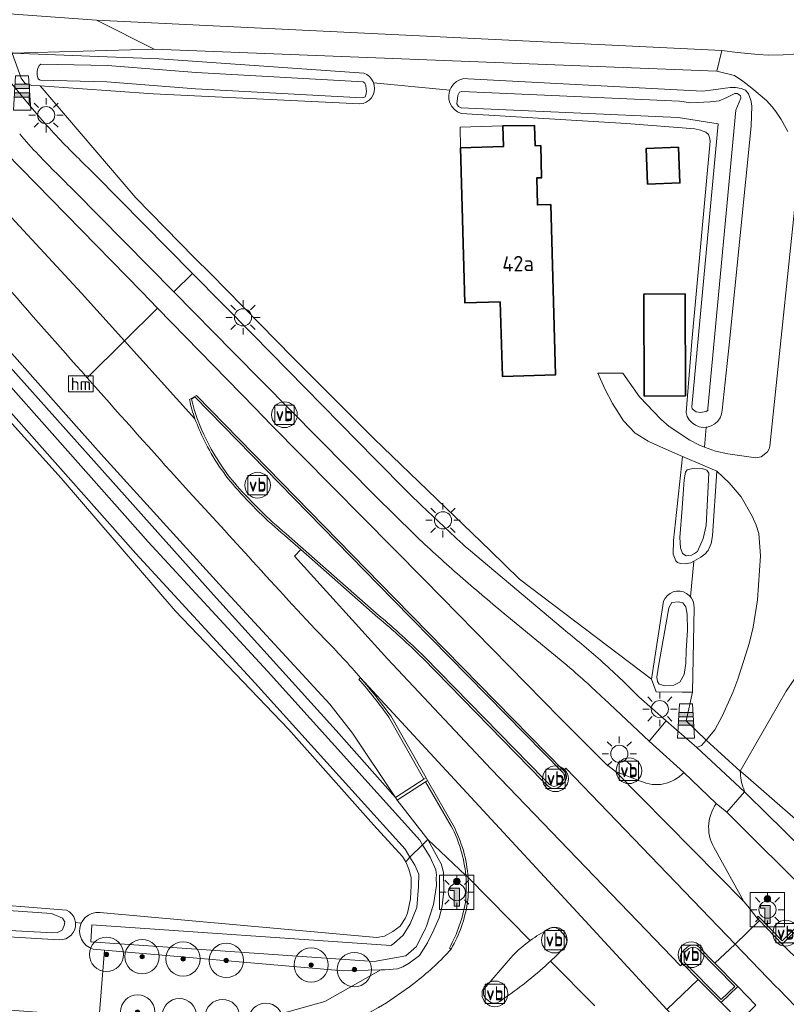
# Model space of a CAD drawing. Header units: metres. Extents: x 153919 to 160124, y 449312 to 452850.
# Tile 19 of 81: x 156121 to 156211, y 451020 to 451135. Entities that reach past the tile are written whole.
import ezdxf
from ezdxf.enums import TextEntityAlignment as Align

# ---------------------------------------------------------------- set-up
doc = ezdxf.new("R2010")
doc.units = ezdxf.units.M
for name, color, linetype, lineweight in [('B-WE-GR-BEPLANTING_CULTUUR_BOSPLANTSOEN-GV', 90, 'Continuous', 18), ('B-WE-GR-BOOM-S', 90, 'Continuous', 25), ('B-WE-GR-BOS_GEMENGD-GV', 40, 'Continuous', 13), ('B-WE-GR-BOS_LOOF-GV', 40, 'Continuous', 13), ('B-WE-GR-GROENVOORZIENING-GV', 80, 'Continuous', 18), ('B-WE-IE-MEUBILAIR_WEGMEUBILAIR-GV', 7, 'Continuous', 18), ('B-WE-IE-MEUBILAIR_WEGMEUBILAIR-S', 7, 'Continuous', 25), ('B-WE-IE-MEUBILAIR_WEGMEUBILAIR_PAAL-S', 7, 'Continuous', 25), ('B-WE-IE-MEUBILAIR_WEGMEUBILAIR_VERKEERSBORD-S', 7, 'Continuous', 25), ('B-WE-KL-ET_LS_OV_LICHTMAST-S', 190, 'Continuous', 25), ('B-WE-OG-BEBOUWING-GV', 7, 'Continuous', 35), ('B-WE-OG-BEBOUWING-T18', 7, 'Continuous', 18), ('B-WE-OG-BEBOUWING_LUIFEL-GV', 7, 'Continuous', 18), ('B-WE-OG-TERREIN_CULTUURSCHEIDING-GV', 7, 'Continuous', 18), ('B-WE-OG-TERREIN_ERF-GV', 7, 'Continuous', 18), ('B-WE-OG-TOPOGRAFIE_WATER-GV', 130, 'Continuous', 18), ('B-WE-OG-TOPOGRAFIE_WATER_SLOOT-GV', 120, 'Continuous', 18), ('B-WE-OG-WEG-GV', 7, 'Continuous', 18), ('B-WE-VH-VERHARDING_ASFALT-GV', 252, 'Continuous', 18), ('B-WE-VH-VERHARDING_FUNDERING_ZAND-GV', 7, 'Continuous', 18), ('B-WE-VH-VERHARDING_GESLOTEN-GV', 252, 'Continuous', 18), ('B-WE-VH-VERHARDING_OPEN-GV', 252, 'Continuous', 18)]:
    doc.layers.add(name, color=color, linetype=linetype, lineweight=lineweight)
doc.styles.add('NLCS-ISO', font='NLCS-ISO.ttf')
doc.styles.add('NLCS-ISO-M1000-T18', font='NLCS-ISO.ttf', dxfattribs={"height": 1.8})

# ---------------------------------------------------------------- blocks, each defined once
blk = doc.blocks.new('SIE-WEG_VERKEERSBORD_INFORMATIE-SO')
at = {"linetype": 'ByBlock', "lineweight": 18}
h = blk.add_hatch(color=0, dxfattribs=at)
h.dxf.hatch_style = 1
edge = h.paths.add_edge_path()
edge.add_arc((0, 1.25), 0.373, 0, 360)
h = blk.add_hatch(color=0, dxfattribs=at)
h.dxf.hatch_style = 1
h.paths.add_polyline_path([(0.32, 0.49), (-0.82, 0.49), (-0.82, 0.19), (-0.32, 0.19), (-0.32, -1.62), (0.32, -1.62)])
at = {"color": 0, "linetype": 'ByBlock', "lineweight": 18}
for points in [[(-2, -2), (2, -2), (2, 2), (-2, 2)], [(0.32, 0.49), (-0.82, 0.49), (-0.82, 0.19), (-0.32, 0.19), (-0.32, -1.62), (0.32, -1.62)]]:
    blk.add_lwpolyline(points, close=True, dxfattribs=at)
blk.add_circle((0, 1.25), 0.373, dxfattribs=at)
blk = doc.blocks.new('SIE-WEG_VERKEERSBORD-SO')
at = {"color": 0, "linetype": 'ByBlock', "lineweight": 18}
blk.add_lwpolyline([(-1.125, -1.125), (1.125, -1.125), (1.125, 1.125), (-1.125, 1.125)], close=True, dxfattribs=at)
at = {"color": 0, "linetype": 'ByBlock', "lineweight": 18, "style": 'NLCS-ISO'}
blk.add_text('vb', height=1.5, dxfattribs=at).set_placement((0, 0), align=Align.MIDDLE_CENTER)
blk = doc.blocks.new('SKL-ET_OV_LICHTMAST-SO')
at = {"color": 0, "linetype": 'ByBlock', "lineweight": 18}
for points in [[(-1.41, 1.41), (-0.88, 0.88)], [(0, 2), (0, 1.25)], [(0.88, 0.88), (1.41, 1.41)], [(-1.25, 0), (-2, 0)], [(2, 0), (1.25, 0)], [(-1.41, -1.41), (-0.88, -0.88)], [(0.88, -0.88), (1.41, -1.41)], [(0, -1.25), (0, -2)]]:
    blk.add_lwpolyline(points, dxfattribs=at)
blk.add_circle((0, 0), 1, dxfattribs=at)
blk = doc.blocks.new('SIE-WEG_PAAL_VERKEERSBORD-SO')
at = {"color": 0, "linetype": 'ByBlock', "lineweight": 18}
blk.add_circle((0, 0), 1.5, dxfattribs=at)
at = {"color": 0, "linetype": 'ByBlock', "lineweight": 18, "style": 'NLCS-ISO'}
blk.add_text('vb', height=1.5, dxfattribs=at).set_placement((0, 0.13), align=Align.MIDDLE_CENTER)
blk = doc.blocks.new('SIE-WEG_PAAL_GRENSPAAL-SO')
at = {"linetype": 'ByBlock', "lineweight": 18}
h = blk.add_hatch(color=0, dxfattribs=at)
h.dxf.hatch_style = 1
h.paths.add_polyline_path([(0.90625, -0.5), (0.875, 0), (-0.875, 0), (-0.90625, -0.5)])
h.paths.add_polyline_path([(-0.8125, 1), (-0.84375, 0.5), (0.84375, 0.5), (0.8125, 1)])
at = {"color": 0, "linetype": 'ByBlock', "lineweight": 18}
blk.add_lwpolyline([(-1, -2), (1, -2), (0.75, 2), (-0.75, 2)], close=True, dxfattribs=at)
for points in [[(0.875, 0), (-0.875, 0)], [(0.84375, 0.5), (-0.84375, 0.5)], [(0.8125, 1), (-0.8125, 1)], [(0.90625, -0.5), (-0.90625, -0.5)]]:
    blk.add_lwpolyline(points, dxfattribs=at)
blk = doc.blocks.new('SIE-WEG_PAAL_HECTOMETERPAAL-SO')
at = {"color": 0, "linetype": 'ByBlock', "lineweight": 18}
blk.add_lwpolyline([(-1.44375, -0.94375), (1.44375, -0.94375), (1.44375, 0.94375), (-1.44375, 0.94375)], close=True, dxfattribs=at)
at = {"color": 0, "linetype": 'ByBlock', "lineweight": 18, "style": 'NLCS-ISO'}
blk.add_text('hm', height=1.5, dxfattribs=at).set_placement((0, 0), align=Align.MIDDLE_CENTER)
at = {"style": 'NLCS-ISO'}
blk.add_attdef('WAARDE', (2.13125, -1.69375), '', height=1.5, dxfattribs=at)
blk = doc.blocks.new('SGR-BOOM_01-SO')
at = {"linetype": 'ByBlock', "lineweight": 18}
h = blk.add_hatch(color=0, dxfattribs=at)
h.dxf.hatch_style = 1
edge = h.paths.add_edge_path()
edge.add_arc((0, 0), 0.25, 0, 360)
at = {"color": 0, "linetype": 'ByBlock', "lineweight": 18}
for radius in [2, 0.25]:
    blk.add_circle((0, 0), radius, dxfattribs=at)

msp = doc.modelspace()

# ---------------------------------------------------------------- linework, layer by layer
at = {"layer": 'B-WE-GR-BEPLANTING_CULTUUR_BOSPLANTSOEN-GV', "flags": 128}
msp.add_lwpolyline([(156131.143, 451026.303), (156130.507, 451018.538), (156143.565, 451018.239), (156150.803, 451018.684), (156156.816, 451020.354), (156163.342, 451024.02), (156158.935, 451023.925)], close=True, dxfattribs=at)
at = {"layer": 'B-WE-GR-BOS_GEMENGD-GV', "flags": 128}
msp.add_lwpolyline([(156112.652, 451146.283), (156113.471, 451141.811), (156118.706, 451136.238), (156118.941, 451135.478), (156130.193, 451134.674), (156203.087, 451131.147), (156204.899, 451130.889), (156207.301, 451130.686), (156208.5, 451130.611), (156210.208, 451130.644), (156211.41, 451130.696), (156212.284, 451130.993), (156212.904, 451131.516), (156213.341, 451132.198), (156213.524, 451132.567), (156215.557, 451175.636), (156219.569, 451217.541), (156224.842, 451265.464)], dxfattribs=at)
at = {"layer": 'B-WE-GR-BOS_LOOF-GV', "flags": 128}
for points in [[(156114.951, 451031.913), (156126.708, 451030.975), (156127.038, 451030.779), (156127.32, 451030.518), (156127.539, 451030.203), (156127.688, 451029.849), (156127.744, 451029.543), (156128.422, 451029.447), (156128.596, 451029.768), (156128.892, 451030.116), (156129.255, 451030.393), (156129.668, 451030.589), (156130.112, 451030.693), (156130.569, 451030.702), (156162.862, 451027.782), (156163.765, 451027.945), (156164.719, 451028.487), (156165.589, 451029.133), (156166.154, 451030.017), (156166.424, 451030.648), (156166.776, 451032.29), (156166.871, 451033.839), (156166.869, 451034.805), (156166.578, 451035.74), (156166.237, 451036.622), (156165.866, 451037.223), (156162.464, 451040.935), (156152.577, 451052.081), (156139.361, 451065.838), (156126.081, 451081.301), (156116.421, 451091.996)], [(156130.507, 451018.538), (156131.143, 451026.303), (156130.253, 451026.38), (156129.802, 451026.455), (156129.378, 451026.623), (156128.998, 451026.877), (156128.679, 451027.204), (156128.436, 451027.591), (156128.28, 451028.02), (156128.217, 451028.472), (156128.251, 451028.928), (156128.379, 451029.366), (156128.422, 451029.447), (156127.744, 451029.543), (156127.757, 451029.472), (156127.746, 451029.088), (156127.653, 451028.715), (156127.484, 451028.371), (156127.246, 451028.07), (156126.949, 451027.826), (156126.608, 451027.651), (156126.237, 451027.552), (156125.853, 451027.534), (156098.278, 451029.165)]]:
    msp.add_lwpolyline(points, dxfattribs=at)
at = {"layer": 'B-WE-GR-GROENVOORZIENING-GV', "flags": 128}
for points in [[(156078.221, 451145.086), (156086.203, 451134.431), (156097.663, 451120.616), (156116.203, 451098.593), (156143.818, 451067.705), (156158.121, 451051.911), (156165.053, 451044.098), (156160.039, 451051.583), (156157.4, 451054.982), (156144.913, 451068.477), (156131.043, 451083.76), (156127.867, 451087.324), (156119.74, 451096.509), (156110.823, 451106.701), (156101.79, 451117.192), (156090.038, 451131.211), (156092.895, 451133.562), (156078.946, 451150.845)], [(156078.946, 451150.845), (156092.895, 451133.562), (156090.038, 451131.211), (156101.79, 451117.192), (156110.823, 451106.701), (156119.74, 451096.509), (156127.867, 451087.324), (156131.043, 451083.76), (156144.913, 451068.477), (156157.4, 451054.982), (156160.039, 451051.583), (156165.053, 451044.098), (156168.353, 451046.238), (156168.602, 451046.407), (156164.484, 451053.611)], [(156200.172, 451049.92), (156200.705, 451050.182), (156201.23, 451050.784), (156198.898, 451053.02), (156199.663, 451056.378), (156198.465, 451056.385), (156195.399, 451056.404), (156194.885, 451057.891), (156179.502, 451069.544), (156176.062, 451072.866), (156162.561, 451085.907), (156153.061, 451095.356), (156143.487, 451105.142), (156141.606, 451106.966), (156134.797, 451113.975), (156123.641, 451127.008), (156122.663, 451127.076), (156122.37, 451127.173), (156122.337, 451124.826), (156123.599, 451123.328)], [(156115.064, 451123.931), (156117.784, 451121.049), (156135.461, 451103.028), (156137.316, 451101.123), (156148.67, 451089.465), (156150.54, 451087.511), (156168.384, 451069.501), (156184.239, 451053.367), (156189.587, 451047.977), (156190.681, 451047.148), (156193.605, 451046.012)], [(156129.982, 451116.709), (156141.392, 451105.144), (156148.401, 451098.04), (156162.684, 451083.516)], [(156167.231, 451074.77), (156162.695, 451079.201), (156146.169, 451095.966), (156139.225, 451103.006), (156127.679, 451114.712)], [(156140.97, 451079.769), (156139.519, 451081.342)], [(156173.545, 451073.024), (156184.563, 451063.75)], [(156184.992, 451059.525), (156177.359, 451065.829)], [(156198.64, 451047.036), (156194.588, 451050.659), (156189.349, 451055.596)], [(156193.411, 451055.832), (156196.567, 451053.055), (156200.172, 451049.92)], [(156234.335, 451013.511), (156235.742, 451011.738), (156237.578, 451013.139), (156235.505, 451016.729), (156233.295, 451019.377), (156215.354, 451038.344), (156205.503, 451046.934), (156205.226, 451047.184)], [(156168.532, 451045.924), (156165.252, 451043.803), (156168.794, 451039.2), (156173.23, 451035.032), (156173.501, 451034.777)], [(156171.761, 451040.88), (156168.785, 451046.087), (156168.532, 451045.924)], [(156205.617, 451045.1), (156205.701, 451044.749), (156208.544, 451041.969)], [(156213.75, 451032.356), (156203.668, 451042.396), (156202.426, 451043.405)], [(156202.329, 451037.988), (156205.646, 451031.983), (156206.114, 451031.458), (156207.131, 451030.102), (156207.463, 451029.758), (156210.093, 451027.037), (156212.313, 451029.181)]]:
    msp.add_lwpolyline(points, dxfattribs=at)
msp.add_lwpolyline([(156120.375, 451130.827), (156119.564, 451128.137), (156120.506, 451127.009), (156121.421, 451125.917), (156122.337, 451124.826), (156122.37, 451127.173), (156121.846, 451127.348), (156121.415, 451127.92)], close=True, dxfattribs=at)
at = {"layer": 'B-WE-GR-GROENVOORZIENING-GV'}
for points in [[(156123.599, 451123.328, 0.0166756), (156125.764, 451120.929)], [(156123.431, 451118.984, -0.016003), (156121.243, 451121.414)], [(156125.764, 451120.929, 0.0090069), (156129.982, 451116.709)], [(156127.679, 451114.712, -0.0089201), (156123.431, 451118.984)], [(156129.098, 451093.015, -0.0031984), (156109.107, 451115.855)], [(156139.519, 451081.342, -0.0016293), (156129.098, 451093.015)], [(156162.684, 451083.516, 0.0088256), (156168.243, 451077.971)], [(156148.392, 451071.637, 0.0003908), (156140.97, 451079.769)], [(156168.243, 451077.971, 0.0039093), (156170.874, 451075.476)], [(156172.253, 451070.164, -0.0095556), (156167.231, 451074.77)], [(156170.874, 451075.476, 0.0037103), (156173.545, 451073.024)], [(156156.747, 451062.598, -0.0050559), (156148.392, 451071.637)], [(156174.785, 451067.972, -0.0046634), (156172.253, 451070.164)], [(156177.359, 451065.829, -0.0044343), (156174.785, 451067.972)], [(156184.563, 451063.75, -0.0148495), (156188.918, 451060.1)], [(156160.973, 451058.036, 0.0197969), (156156.747, 451062.598)], [(156188.918, 451060.1, -0.0160922), (156193.411, 451055.832)], [(156186.105, 451058.569, 0.0034004), (156184.992, 451059.525)], [(156187.202, 451057.596, 0.0039086), (156186.105, 451058.569)], [(156164.484, 451053.611, 0.0181654), (156160.973, 451058.036)], [(156189.349, 451055.596, 0.0084378), (156187.202, 451057.596)], [(156193.605, 451046.012, 0.3305092), (156198.64, 451047.036)], [(156205.226, 451047.184, 0.0983283), (156205.617, 451045.1)], [(156202.426, 451043.405, 0.3114296), (156202.329, 451037.988)], [(156208.544, 451041.969, -0.0094275), (156215.847, 451034.634)], [(156173.501, 451034.777, 0.1040611), (156171.761, 451040.88)]]:
    msp.add_lwpolyline(points, format="xyb", dxfattribs=at)
at = {"layer": 'B-WE-IE-MEUBILAIR_WEGMEUBILAIR-GV', "flags": 128}
for points in [[(156184.633, 451047.265), (156164.963, 451067.294), (156141.838, 451090.942), (156141.03, 451090.459)], [(156141.27, 451090.53), (156141.657, 451090.77), (156164.784, 451067.119), (156184.462, 451047.082)], [(156163.154, 451065.282), (156152.651, 451074.527)], [(156152.489, 451074.337), (156154.015, 451072.994), (156162.991, 451065.093)], [(156168.195, 451060.362), (156182.218, 451046.024), (156182.826, 451045.44)], [(156183, 451045.62), (156182.394, 451046.202), (156168.372, 451060.539)], [(156160.973, 451058.036), (156160.783, 451057.873)], [(156164.274, 451053.474), (156168.353, 451046.238), (156168.602, 451046.407), (156164.484, 451053.611)], [(156171.761, 451040.88), (156168.785, 451046.087), (156168.532, 451045.924)], [(156168.532, 451045.924), (156171.54, 451040.763)], [(156184.495, 451046.009), (156184.077, 451045.607)], [(156184.249, 451045.426), (156184.668, 451045.829)], [(156173.23, 451035.032), (156173.501, 451034.777)], [(156173.501, 451034.777), (156173.23, 451035.032)], [(156171.315, 451026.569), (156171.521, 451026.456)], [(156198.483, 451024.749), (156200.305, 451022.918), (156203, 451020.209), (156204.922, 451022.079), (156202.265, 451024.791), (156200.427, 451026.668)], [(156199.077, 451026.694), (156198.513, 451026.202)], [(156200.256, 451026.485), (156204.568, 451022.083), (156203.003, 451020.561), (156198.669, 451024.916), (156198.69, 451026.025), (156199.237, 451026.502)]]:
    msp.add_lwpolyline(points, dxfattribs=at)
at = {"layer": 'B-WE-IE-MEUBILAIR_WEGMEUBILAIR-GV'}
for points in [[(156142.971, 451085.85, -0.0634651), (156141.27, 451090.53)], [(156141.03, 451090.459, 0.0286726), (156141.672, 451088.231)], [(156141.672, 451088.231, 0.0340392), (156142.747, 451085.738)], [(156142.747, 451085.738, 0.0720794), (156146.689, 451079.903)], [(156146.875, 451080.071, -0.0723806), (156142.971, 451085.85)], [(156146.689, 451079.903, 0.0378342), (156152.489, 451074.337)], [(156152.651, 451074.527, -0.0378078), (156146.875, 451080.071)], [(156168.372, 451060.539, 0.0185733), (156163.154, 451065.282)], [(156162.991, 451065.093, -0.018622), (156168.195, 451060.362)], [(156160.783, 451057.873, -0.0179925), (156164.274, 451053.474)], [(156164.484, 451053.611, 0.0181654), (156160.973, 451058.036)], [(156184.462, 451047.082, -0.4445575), (156184.495, 451046.009)], [(156184.668, 451045.829, 0.4408176), (156184.633, 451047.265)], [(156182.826, 451045.44, 0.4005581), (156184.249, 451045.426)], [(156184.077, 451045.607, -0.4001834), (156183, 451045.62)], [(156171.54, 451040.763, -0.0994448), (156173.23, 451035.032)], [(156173.501, 451034.777, 0.1040611), (156171.761, 451040.88)], [(156173.23, 451035.032, -0.0515566), (156173.18, 451031.89)], [(156173.428, 451031.86, 0.0476476), (156173.501, 451034.777)], [(156173.18, 451031.89, -0.0859344), (156171.315, 451026.569)], [(156171.521, 451026.456, 0.0916755), (156173.428, 451031.86)], [(156200.427, 451026.668, 0.3614901), (156199.077, 451026.694)], [(156199.237, 451026.502, -0.3562473), (156200.256, 451026.485)], [(156198.513, 451026.202, 0.3675151), (156198.483, 451024.749)]]:
    msp.add_lwpolyline(points, format="xyb", dxfattribs=at)
at = {"layer": 'B-WE-IE-MEUBILAIR_WEGMEUBILAIR-GV', "flags": 128}
msp.add_lwpolyline([(156210.093, 451027.037), (156212.313, 451029.181), (156212.139, 451029.361), (156210.099, 451027.39), (156207.311, 451030.276), (156207.131, 451030.102), (156207.463, 451029.758)], close=True, dxfattribs=at)
at = {"layer": 'B-WE-OG-BEBOUWING-GV', "flags": 128}
for points in [[(156177.257, 451101.868), (156177.492, 451093.165), (156183.671, 451093.331), (156183.135, 451113.179), (156181.582, 451113.137), (156181.496, 451116.294), (156182.061, 451116.31), (156181.96, 451120.063), (156181.301, 451120.045), (156181.237, 451122.41), (156177.545, 451122.345), (156177.61, 451119.945), (156172.632, 451119.811), (156173.12, 451101.756)], [(156198.032, 451119.871), (156194.258, 451119.728), (156194.416, 451115.571), (156198.19, 451115.715)], [(156198.797, 451102.779), (156193.995, 451102.767), (156194.024, 451090.884), (156198.827, 451090.896)]]:
    msp.add_lwpolyline(points, close=True, dxfattribs=at)
at = {"layer": 'B-WE-OG-BEBOUWING_LUIFEL-GV', "flags": 128}
msp.add_lwpolyline([(156177.61, 451119.945), (156177.545, 451122.345), (156172.567, 451122.21), (156172.632, 451119.811)], close=True, dxfattribs=at)
at = {"layer": 'B-WE-OG-TERREIN_CULTUURSCHEIDING-GV', "flags": 128}
msp.add_lwpolyline([(156205.226, 451047.184), (156205.503, 451046.934), (156215.354, 451038.344), (156216.408, 451040.702), (156216.169, 451040.486), (156215.89, 451040.325), (156215.583, 451040.229), (156215.262, 451040.2), (156214.943, 451040.241), (156214.64, 451040.35), (156214.367, 451040.521), (156214.138, 451040.747), (156213.962, 451041.017), (156213.848, 451041.318), (156213.802, 451041.637), (156213.825, 451041.958), (156216.379, 451063.54), (156215.468, 451063.622), (156210.555, 451056.485)], close=True, dxfattribs=at)
for points in [[(156173.23, 451035.032), (156168.794, 451039.2), (156170.023, 451037.008), (156170.368, 451036.36), (156170.638, 451035.396), (156170.674, 451033.279), (156170.474, 451031.44), (156170.126, 451030.097), (156169.515, 451028.673), (156168.776, 451027.192), (156167.842, 451025.703), (156166.639, 451024.801), (156165.913, 451024.364), (156165.262, 451024.16), (156163.779, 451024.029), (156163.342, 451024.02), (156156.816, 451020.354), (156150.803, 451018.684), (156143.565, 451018.239), (156130.507, 451018.538), (156060.099, 451023.836)], [(156173.501, 451034.777), (156173.23, 451035.032)]]:
    msp.add_lwpolyline(points, dxfattribs=at)
at = {"layer": 'B-WE-OG-TERREIN_CULTUURSCHEIDING-GV'}
for points in [[(156173.428, 451031.86, 0.0476476), (156173.501, 451034.777)], [(156171.521, 451026.456, 0.0916755), (156173.428, 451031.86)], [(156167.531, 451022.726, 0.0450789), (156171.521, 451026.456)], [(156151.994, 451015.133, 0.1091108), (156167.531, 451022.726)]]:
    msp.add_lwpolyline(points, format="xyb", dxfattribs=at)
at = {"layer": 'B-WE-OG-TERREIN_ERF-GV', "flags": 128}
for points in [[(156188.629, 451093.541), (156191.541, 451093.544), (156193.482, 451090.806), (156195.967, 451088.201), (156196.952, 451087.333), (156199.349, 451085.73), (156200.394, 451085.186), (156201.037, 451084.942), (156201.251, 451087.248), (156200.896, 451087.225), (156200.427, 451087.299), (156199.987, 451087.475), (156199.597, 451087.745), (156199.275, 451088.094), (156199.039, 451088.505), (156198.9, 451088.959), (156199.589, 451097.253), (156201.711, 451120.577), (156201.647, 451120.987), (156201.51, 451121.34), (156201.201, 451121.619), (156200.591, 451121.868), (156199.924, 451122.009), (156191.976, 451122.626), (156172.689, 451123.783), (156172.268, 451123.978), (156171.9, 451124.26), (156171.602, 451124.616), (156171.389, 451125.029), (156171.272, 451125.478), (156171.256, 451125.942), (156171.342, 451126.398), (156171.389, 451126.507), (156162.481, 451127.38), (156162.567, 451127.1), (156162.602, 451126.712), (156162.554, 451126.326), (156162.426, 451125.958), (156162.224, 451125.625), (156161.956, 451125.342), (156161.634, 451125.122), (156161.274, 451124.974), (156160.891, 451124.905), (156136.799, 451126.099), (156123.641, 451127.008), (156134.797, 451113.975), (156141.606, 451106.966), (156143.487, 451105.142), (156153.061, 451095.356), (156162.561, 451085.907), (156176.062, 451072.866), (156179.502, 451069.544), (156194.885, 451057.891), (156196.278, 451066.991), (156196.466, 451067.345), (156196.727, 451067.649), (156197.047, 451067.891), (156197.411, 451068.057), (156197.803, 451068.142), (156198.204, 451068.14), (156198.595, 451068.053), (156198.958, 451067.883), (156199.276, 451067.639), (156199.413, 451067.476), (156199.801, 451071.65), (156199.467, 451071.459), (156198.78, 451071.319), (156198.243, 451071.372), (156197.89, 451071.499), (156197.698, 451071.699), (156197.415, 451072.441), (156197.427, 451074.034), (156198.493, 451083.847), (156195.232, 451085.255), (156194.483, 451085.622), (156192.982, 451086.564), (156191.63, 451087.977), (156190.336, 451090.008), (156189.438, 451091.701)], [(156177.257, 451101.868), (156173.12, 451101.756), (156172.632, 451119.811), (156177.61, 451119.945), (156177.545, 451122.345), (156181.237, 451122.41), (156181.301, 451120.045), (156181.96, 451120.063), (156182.061, 451116.31), (156181.496, 451116.294), (156181.582, 451113.137), (156183.135, 451113.179), (156183.671, 451093.331), (156177.492, 451093.165)], [(156194.416, 451115.571), (156194.258, 451119.728), (156198.032, 451119.871), (156198.19, 451115.715)], [(156193.995, 451102.767), (156198.797, 451102.779), (156198.827, 451090.896), (156194.024, 451090.884)]]:
    msp.add_lwpolyline(points, close=True, dxfattribs=at)
at = {"layer": 'B-WE-OG-TOPOGRAFIE_WATER-GV', "flags": 128}
for points in [[(156161.256, 451127.5), (156141.817, 451128.558), (156131.496, 451129.385), (156123.702, 451129.563), (156123.518, 451129.389), (156123.322, 451128.958), (156123.277, 451128.62), (156123.296, 451128.255), (156123.388, 451127.853), (156123.57, 451127.714), (156123.66, 451127.665), (156131.408, 451127.489), (156141.715, 451126.662), (156161.154, 451125.604), (156161.352, 451125.665), (156161.496, 451125.731), (156161.607, 451126.106), (156161.641, 451126.381), (156161.589, 451127.008), (156161.456, 451127.35)], [(156172.771, 451126.372), (156172.502, 451126.293), (156172.303, 451125.913), (156172.183, 451124.931), (156172.366, 451124.598), (156172.687, 451124.474), (156197.969, 451123.35), (156202.658, 451122.589), (156199.566, 451089.62), (156199.607, 451089.394), (156200.073, 451089.038), (156200.565, 451088.962), (156201.261, 451089.084), (156201.434, 451089.211), (156201.457, 451089.443), (156204.714, 451124.17), (156205.301, 451125.567), (156205.294, 451125.684), (156205.256, 451125.856), (156205.071, 451126.021), (156204.861, 451126.132), (156204.587, 451126.129), (156203.65, 451125.652), (156202.748, 451125.279), (156201.709, 451125.149), (156199.463, 451125.028), (156198.15, 451125.243)], [(156113.436, 451096.582), (156114.433, 451095.45), (156134.777, 451072.526), (156148.68, 451057.442), (156155.231, 451050.22), (156166.159, 451038.093), (156166.728, 451037.162), (156168.187, 451038.608), (156167.865, 451039.135), (156150.129, 451058.822), (156136.228, 451073.904), (156115.646, 451097.096), (156114.337, 451098.534)], [(156199.884, 451072.543), (156200.23, 451072.76), (156200.885, 451074.298), (156201.255, 451075.778), (156201.569, 451081.901), (156201.312, 451082.235), (156200.914, 451082.385), (156200.8, 451082.394), (156199.832, 451082.47), (156199.034, 451082.3), (156198.835, 451082.015), (156198.693, 451081.132), (156198.607, 451080.021), (156198.465, 451077.8), (156198.18, 451074.383), (156198.265, 451073.187), (156198.493, 451072.532), (156198.92, 451072.276), (156199.547, 451072.333)], [(156198.692, 451058.441), (156198.892, 451059.761), (156198.932, 451061.241), (156199.052, 451063.602), (156199.012, 451065.482), (156198.892, 451066.322), (156198.532, 451066.802), (156197.972, 451066.922), (156197.252, 451066.842), (156196.892, 451066.202), (156195.638, 451059.166), (156195.509, 451058.123), (156195.571, 451057.607), (156195.771, 451057.301), (156196.411, 451057.121), (156197.492, 451057.201), (156198.172, 451057.561)], [(156126.425, 451029.731), (156126.25, 451030.054), (156124.934, 451030.581), (156118.228, 451031.06), (156114.731, 451031.3), (156113.15, 451031.731), (156107.332, 451032.899), (156107.079, 451029.324), (156125.09, 451028.351), (156125.632, 451028.389), (156126.175, 451028.651), (156126.437, 451029.194), (156126.493, 451029.605)]]:
    msp.add_lwpolyline(points, close=True, dxfattribs=at)
for points in [[(156169.805, 451035.045), (156169.723, 451035.686), (156169.074, 451037.156), (156168.187, 451038.608), (156166.728, 451037.162), (156167.297, 451036.23), (156167.772, 451035.156), (156167.721, 451033.751), (156167.52, 451031.306), (156166.748, 451029.37), (156165.937, 451028.054), (156164.808, 451027.046), (156164.512, 451026.852), (156129.668, 451029.269), (156129.546, 451027.273), (156131.213, 451027.157), (156162.567, 451024.982), (156166.252, 451025.654), (156167.486, 451026.757), (156168.218, 451028.27), (156168.527, 451028.824)], [(156168.644, 451029.11), (156169.467, 451031.643), (156169.834, 451033.867)]]:
    msp.add_lwpolyline(points, dxfattribs=at)
at = {"layer": 'B-WE-OG-TOPOGRAFIE_WATER-GV'}
for points in [[(156169.834, 451033.867, -0.0500963), (156169.805, 451035.045)], [(156168.527, 451028.824, 0.0174268), (156168.644, 451029.11)]]:
    msp.add_lwpolyline(points, format="xyb", dxfattribs=at)
at = {"layer": 'B-WE-OG-TOPOGRAFIE_WATER_SLOOT-GV', "flags": 128}
for points in [[(156083.661, 451134.745), (156084.153, 451134.187), (156087.614, 451130.256), (156090.727, 451126.001), (156095.335, 451120.391), (156100.689, 451114.302), (156104.301, 451109.562), (156114.337, 451098.534), (156115.646, 451097.096), (156136.228, 451073.904), (156150.129, 451058.822), (156167.865, 451039.135), (156168.187, 451038.608), (156168.679, 451039.096), (156168.794, 451039.2), (156165.252, 451043.803), (156165.053, 451044.098), (156158.121, 451051.911), (156143.818, 451067.705), (156116.203, 451098.593), (156097.663, 451120.616), (156086.203, 451134.431), (156078.221, 451145.086)], [(156166.252, 451025.654), (156162.567, 451024.982), (156131.213, 451027.157), (156129.546, 451027.273), (156129.668, 451029.269), (156164.512, 451026.852), (156164.808, 451027.046), (156165.937, 451028.054), (156166.748, 451029.37), (156167.52, 451031.306), (156167.721, 451033.751), (156167.772, 451035.156), (156167.297, 451036.23), (156166.728, 451037.162), (156166.237, 451036.622), (156166.578, 451035.74), (156166.869, 451034.805), (156166.871, 451033.839), (156166.776, 451032.29), (156166.424, 451030.648), (156166.154, 451030.017), (156165.589, 451029.133), (156164.719, 451028.487), (156163.765, 451027.945), (156162.862, 451027.782), (156130.569, 451030.702), (156130.112, 451030.693), (156129.668, 451030.589), (156129.255, 451030.393), (156128.892, 451030.116), (156128.596, 451029.768), (156128.422, 451029.447), (156128.379, 451029.366), (156128.251, 451028.928), (156128.217, 451028.472), (156128.28, 451028.02), (156128.436, 451027.591), (156128.679, 451027.204), (156128.998, 451026.877), (156129.378, 451026.623), (156129.802, 451026.455), (156130.253, 451026.38), (156131.143, 451026.303), (156158.935, 451023.925), (156163.342, 451024.02), (156163.779, 451024.029), (156165.262, 451024.16), (156165.913, 451024.364), (156166.639, 451024.801), (156167.842, 451025.703), (156168.776, 451027.192), (156169.515, 451028.673), (156170.126, 451030.097), (156170.474, 451031.44), (156170.674, 451033.279), (156170.638, 451035.396), (156170.368, 451036.36), (156170.023, 451037.008), (156168.794, 451039.2), (156168.679, 451039.096), (156168.187, 451038.608), (156169.074, 451037.156), (156169.723, 451035.686), (156169.805, 451035.045)], [(156169.834, 451033.867), (156169.467, 451031.643), (156168.644, 451029.11)], [(156098.278, 451029.165), (156125.853, 451027.534), (156126.237, 451027.552), (156126.608, 451027.651), (156126.949, 451027.826), (156127.246, 451028.07), (156127.484, 451028.371), (156127.653, 451028.715), (156127.746, 451029.088), (156127.757, 451029.472), (156127.744, 451029.543), (156127.688, 451029.849), (156127.539, 451030.203), (156127.32, 451030.518), (156127.038, 451030.779), (156126.708, 451030.975), (156114.951, 451031.913)], [(156118.228, 451031.06), (156124.934, 451030.581), (156126.25, 451030.054), (156126.425, 451029.731), (156126.493, 451029.605), (156126.437, 451029.194), (156126.175, 451028.651), (156125.632, 451028.389), (156125.09, 451028.351), (156107.079, 451029.324)], [(156168.527, 451028.824), (156168.218, 451028.27), (156167.486, 451026.757), (156166.252, 451025.654)]]:
    msp.add_lwpolyline(points, dxfattribs=at)
for points in [[(156120.375, 451130.827), (156121.415, 451127.92), (156121.846, 451127.348), (156122.37, 451127.173), (156122.663, 451127.076), (156123.641, 451127.008), (156136.799, 451126.099), (156160.891, 451124.905), (156161.274, 451124.974), (156161.634, 451125.122), (156161.956, 451125.342), (156162.224, 451125.625), (156162.426, 451125.958), (156162.554, 451126.326), (156162.602, 451126.712), (156162.567, 451127.1), (156162.481, 451127.38), (156162.452, 451127.472), (156162.261, 451127.812), (156162.003, 451128.104), (156161.689, 451128.335), (156161.334, 451128.495), (156137.487, 451130.172)], [(156123.702, 451129.563), (156131.496, 451129.385), (156141.817, 451128.558), (156161.256, 451127.5), (156161.456, 451127.35), (156161.589, 451127.008), (156161.641, 451126.381), (156161.607, 451126.106), (156161.496, 451125.731), (156161.352, 451125.665), (156161.154, 451125.604), (156141.715, 451126.662), (156131.408, 451127.489), (156123.66, 451127.665), (156123.57, 451127.714), (156123.388, 451127.853), (156123.296, 451128.255), (156123.277, 451128.62), (156123.322, 451128.958), (156123.518, 451129.389)], [(156171.389, 451126.507), (156171.342, 451126.398), (156171.256, 451125.942), (156171.272, 451125.478), (156171.389, 451125.029), (156171.602, 451124.616), (156171.9, 451124.26), (156172.268, 451123.978), (156172.689, 451123.783), (156191.976, 451122.626), (156199.924, 451122.009), (156200.591, 451121.868), (156201.201, 451121.619), (156201.51, 451121.34), (156201.647, 451120.987), (156201.711, 451120.577), (156199.589, 451097.253), (156198.9, 451088.959), (156199.039, 451088.505), (156199.275, 451088.094), (156199.597, 451087.745), (156199.987, 451087.475), (156200.427, 451087.299), (156200.896, 451087.225), (156201.251, 451087.248), (156201.369, 451087.256), (156201.824, 451087.391), (156202.238, 451087.623), (156202.59, 451087.942), (156202.862, 451088.33), (156203.043, 451088.769), (156203.121, 451089.236), (156203.942, 451096.838), (156206.498, 451122.338), (156206.551, 451124.689), (156206.453, 451125.351), (156206.183, 451126.073), (156205.844, 451126.508), (156205.323, 451126.702), (156204.658, 451126.838), (156204.053, 451126.814), (156202.045, 451126.553), (156200.834, 451126.39), (156173.492, 451127.853), (156172.998, 451127.861), (156172.552, 451127.731), (156172.146, 451127.508), (156171.798, 451127.2), (156171.526, 451126.825)], [(156201.434, 451089.211), (156201.261, 451089.084), (156200.565, 451088.962), (156200.073, 451089.038), (156199.607, 451089.394), (156199.566, 451089.62), (156202.658, 451122.589), (156197.969, 451123.35), (156172.687, 451124.474), (156172.366, 451124.598), (156172.183, 451124.931), (156172.303, 451125.913), (156172.502, 451126.293), (156172.771, 451126.372), (156198.15, 451125.243), (156199.463, 451125.028), (156201.709, 451125.149), (156202.748, 451125.279), (156203.65, 451125.652), (156204.587, 451126.129), (156204.861, 451126.132), (156205.071, 451126.021), (156205.256, 451125.856), (156205.294, 451125.684), (156205.301, 451125.567), (156204.714, 451124.17), (156201.457, 451089.443)], [(156166.728, 451037.162), (156166.159, 451038.093), (156155.231, 451050.22), (156148.68, 451057.442), (156134.777, 451072.526), (156114.433, 451095.45), (156114.317, 451094.309), (156116.421, 451091.996), (156126.081, 451081.301), (156139.361, 451065.838), (156152.577, 451052.081), (156162.464, 451040.935), (156165.866, 451037.223), (156166.237, 451036.622)], [(156198.493, 451083.847), (156197.427, 451074.034), (156197.415, 451072.441), (156197.698, 451071.699), (156197.89, 451071.499), (156198.243, 451071.372), (156198.78, 451071.319), (156199.467, 451071.459), (156199.801, 451071.65), (156200.632, 451072.126), (156201.093, 451072.454), (156201.475, 451072.892), (156201.819, 451073.699), (156201.971, 451074.594), (156202.482, 451082.124), (156200.841, 451082.833)], [(156200.8, 451082.394), (156200.914, 451082.385), (156201.312, 451082.235), (156201.569, 451081.901), (156201.255, 451075.778), (156200.885, 451074.298), (156200.23, 451072.76), (156199.884, 451072.543), (156199.547, 451072.333), (156198.92, 451072.276), (156198.493, 451072.532), (156198.265, 451073.187), (156198.18, 451074.383), (156198.465, 451077.8), (156198.607, 451080.021), (156198.693, 451081.132), (156198.835, 451082.015), (156199.034, 451082.3), (156199.832, 451082.47)], [(156199.413, 451067.476), (156199.276, 451067.639), (156198.958, 451067.883), (156198.595, 451068.053), (156198.204, 451068.14), (156197.803, 451068.142), (156197.411, 451068.057), (156197.047, 451067.891), (156196.727, 451067.649), (156196.466, 451067.345), (156196.278, 451066.991), (156194.885, 451057.891), (156195.399, 451056.404), (156198.465, 451056.385), (156199.663, 451056.378), (156199.845, 451066.19), (156199.825, 451066.59), (156199.72, 451066.977), (156199.534, 451067.332)], [(156199.052, 451063.602), (156198.932, 451061.241), (156198.892, 451059.761), (156198.692, 451058.441), (156198.172, 451057.561), (156197.492, 451057.201), (156196.411, 451057.121), (156195.771, 451057.301), (156195.571, 451057.607), (156195.509, 451058.123), (156195.638, 451059.166), (156196.892, 451066.202), (156197.252, 451066.842), (156197.972, 451066.922), (156198.532, 451066.802), (156198.892, 451066.322), (156199.012, 451065.482)]]:
    msp.add_lwpolyline(points, close=True, dxfattribs=at)
at = {"layer": 'B-WE-OG-TOPOGRAFIE_WATER_SLOOT-GV'}
for points in [[(156169.805, 451035.045, 0.0500963), (156169.834, 451033.867)], [(156168.644, 451029.11, -0.0174268), (156168.527, 451028.824)]]:
    msp.add_lwpolyline(points, format="xyb", dxfattribs=at)
at = {"layer": 'B-WE-OG-WEG-GV', "flags": 128}
msp.add_lwpolyline([(156210.78, 451121.681), (156209.986, 451123.102), (156209.381, 451124.044), (156208.955, 451124.582), (156208.292, 451125.303), (156206.551, 451126.754), (156205.531, 451127.577), (156204.537, 451128.213), (156202.489, 451128.73), (156136.896, 451131.305), (156120.375, 451130.827), (156137.487, 451130.172), (156161.334, 451128.495), (156161.689, 451128.335), (156162.003, 451128.104), (156162.261, 451127.812), (156162.452, 451127.472), (156162.481, 451127.38), (156171.389, 451126.507), (156171.526, 451126.825), (156171.798, 451127.2), (156172.146, 451127.508), (156172.552, 451127.731), (156172.998, 451127.861), (156173.492, 451127.853), (156200.834, 451126.39), (156202.045, 451126.553), (156204.053, 451126.814), (156204.658, 451126.838), (156205.323, 451126.702), (156205.844, 451126.508), (156206.183, 451126.073), (156206.453, 451125.351), (156206.551, 451124.689), (156206.498, 451122.338), (156203.942, 451096.838), (156203.121, 451089.236), (156203.043, 451088.769), (156202.862, 451088.33), (156202.59, 451087.942), (156202.238, 451087.623), (156201.824, 451087.391), (156201.369, 451087.256), (156201.251, 451087.248), (156201.037, 451084.942), (156202.334, 451084.45), (156203.775, 451084.127), (156207.025, 451083.674), (156207.672, 451083.792), (156208.407, 451084.381), (156208.599, 451084.721), (156208.654, 451085.058), (156212.2, 451118.898)], dxfattribs=at)
msp.add_lwpolyline([(156199.801, 451071.65), (156199.413, 451067.476), (156199.534, 451067.332), (156199.72, 451066.977), (156199.825, 451066.59), (156199.845, 451066.19), (156199.663, 451056.378), (156198.898, 451053.02), (156201.23, 451050.784), (156202.265, 451051.972), (156203.145, 451053.666), (156204.362, 451056.333), (156204.941, 451057.877), (156205.601, 451059.941), (156206.289, 451062.169), (156206.729, 451063.964), (156207.226, 451067.136), (156207.591, 451072.272), (156207.379, 451074.867), (156207.071, 451075.853), (156206.614, 451076.87), (156205.305, 451079.121), (156203.908, 451080.755), (156202.482, 451082.124), (156201.971, 451074.594), (156201.819, 451073.699), (156201.475, 451072.892), (156201.093, 451072.454), (156200.632, 451072.126)], close=True, dxfattribs=at)
at = {"layer": 'B-WE-VH-VERHARDING_ASFALT-GV', "flags": 128}
for points in [[(156211.41, 451130.696), (156210.208, 451130.644), (156208.5, 451130.611), (156207.301, 451130.686), (156204.899, 451130.889), (156203.087, 451131.147), (156202.489, 451128.73), (156204.537, 451128.213), (156205.531, 451127.577), (156206.551, 451126.754), (156208.292, 451125.303), (156208.955, 451124.582), (156209.381, 451124.044), (156209.986, 451123.102), (156210.78, 451121.681)], [(156212.2, 451118.898), (156208.654, 451085.058), (156208.599, 451084.721), (156208.407, 451084.381), (156207.672, 451083.792), (156207.025, 451083.674), (156203.775, 451084.127), (156202.334, 451084.45), (156201.037, 451084.942), (156200.394, 451085.186), (156199.349, 451085.73), (156196.952, 451087.333), (156195.967, 451088.201), (156193.482, 451090.806), (156191.541, 451093.544), (156188.629, 451093.541), (156189.438, 451091.701), (156190.336, 451090.008), (156191.63, 451087.977), (156192.982, 451086.564), (156194.483, 451085.622), (156195.232, 451085.255), (156198.493, 451083.847), (156200.841, 451082.833), (156202.482, 451082.124), (156203.908, 451080.755), (156205.305, 451079.121), (156206.614, 451076.87), (156207.071, 451075.853), (156207.379, 451074.867), (156207.591, 451072.272), (156207.226, 451067.136), (156206.729, 451063.964), (156206.289, 451062.169), (156205.601, 451059.941), (156204.941, 451057.877), (156204.362, 451056.333), (156203.145, 451053.666), (156202.265, 451051.972), (156201.23, 451050.784), (156205.226, 451047.184), (156210.555, 451056.485), (156215.468, 451063.622)], [(156180.743, 451027.453), (156173.501, 451034.777)], [(156175.556, 451022.06), (156178.171, 451025.086)], [(156188.259, 451019.852), (156183.114, 451025.055)], [(156175.833, 451020.445), (156175.557, 451020.709)], [(156177.815, 451020.794), (156177.19, 451020.358)]]:
    msp.add_lwpolyline(points, dxfattribs=at)
at = {"layer": 'B-WE-VH-VERHARDING_ASFALT-GV'}
for points in [[(156173.501, 451034.777, -0.0476476), (156173.428, 451031.86)], [(156173.428, 451031.86, -0.0916755), (156171.521, 451026.456)], [(156178.171, 451025.086, -0.0556275), (156180.743, 451027.453)], [(156171.521, 451026.456, -0.0450789), (156167.531, 451022.726)], [(156183.114, 451025.055, -0.0415943), (156177.815, 451020.794)], [(156167.531, 451022.726, -0.1091108), (156151.994, 451015.133)], [(156175.557, 451020.709, -0.4034053), (156175.556, 451022.06)], [(156177.19, 451020.358, -0.3795128), (156175.833, 451020.445)]]:
    msp.add_lwpolyline(points, format="xyb", dxfattribs=at)
at = {"layer": 'B-WE-VH-VERHARDING_FUNDERING_ZAND-GV', "flags": 128}
for points in [[(156120.375, 451130.827), (156136.896, 451131.305), (156130.193, 451134.674), (156118.941, 451135.478), (156119.392, 451134.013)], [(156136.896, 451131.305), (156202.489, 451128.73), (156203.087, 451131.147), (156130.193, 451134.674)]]:
    msp.add_lwpolyline(points, close=True, dxfattribs=at)
at = {"layer": 'B-WE-VH-VERHARDING_GESLOTEN-GV', "flags": 128}
for points in [[(156072.362, 451174.833), (156069.078, 451172.54), (156071.393, 451169.093), (156075.144, 451164.072), (156083.469, 451153.182), (156093.729, 451140.608), (156104.242, 451128.955), (156128.435, 451102.876), (156133.459, 451097.318), (156137.316, 451101.123), (156135.461, 451103.028), (156117.784, 451121.049), (156115.064, 451123.931)], [(156129.098, 451093.015), (156133.459, 451097.318), (156128.435, 451102.876), (156104.242, 451128.955), (156093.729, 451140.608), (156083.469, 451153.182), (156075.144, 451164.072), (156071.393, 451169.093), (156069.078, 451172.54), (156065.722, 451170.198)], [(156123.599, 451123.328), (156122.337, 451124.826), (156121.421, 451125.917), (156120.506, 451127.009), (156119.564, 451128.137)], [(156127.679, 451114.712), (156139.225, 451103.006), (156141.392, 451105.144), (156129.982, 451116.709)], [(156162.684, 451083.516), (156148.401, 451098.04), (156141.392, 451105.144), (156139.225, 451103.006), (156146.169, 451095.966), (156162.695, 451079.201), (156167.231, 451074.77)], [(156205.646, 451031.983), (156190.681, 451047.148), (156189.587, 451047.977), (156184.239, 451053.367), (156168.384, 451069.501), (156150.54, 451087.511), (156148.67, 451089.465), (156137.316, 451101.123), (156133.459, 451097.318), (156141.672, 451088.231)], [(156141.672, 451088.231), (156133.459, 451097.318), (156129.098, 451093.015)], [(156141.03, 451090.459), (156141.838, 451090.942), (156164.963, 451067.294), (156184.633, 451047.265), (156184.907, 451047.53), (156204.618, 451027.039), (156207.463, 451029.758), (156207.131, 451030.102), (156206.114, 451031.458), (156205.646, 451031.983)], [(156139.519, 451081.342), (156140.97, 451079.769)], [(156160.973, 451058.036), (156186.662, 451030.232), (156196.649, 451019.424), (156200.305, 451022.918), (156198.483, 451024.749), (156198.25, 451024.513), (156176.2, 451047.413), (156164.106, 451060.268), (156153.283, 451072.222), (156154.015, 451072.994), (156152.489, 451074.337)], [(156162.991, 451065.093), (156154.015, 451072.994), (156153.283, 451072.222), (156164.106, 451060.268), (156176.2, 451047.413), (156198.25, 451024.513), (156198.483, 451024.749)], [(156184.563, 451063.75), (156173.545, 451073.024)], [(156177.359, 451065.829), (156184.992, 451059.525)], [(156182.826, 451045.44), (156182.218, 451046.024), (156168.195, 451060.362)], [(156199.264, 451016.593), (156196.649, 451019.424), (156186.662, 451030.232), (156160.973, 451058.036)], [(156189.349, 451055.596), (156194.588, 451050.659), (156196.567, 451053.055)], [(156196.567, 451053.055), (156193.411, 451055.832)], [(156164.484, 451053.611), (156168.602, 451046.407), (156168.785, 451046.087), (156171.761, 451040.88)], [(156205.226, 451047.184), (156201.23, 451050.784), (156200.705, 451050.182), (156200.172, 451049.92), (156205.701, 451044.749), (156205.617, 451045.1)], [(156200.427, 451026.668), (156202.265, 451024.791), (156204.618, 451027.039), (156184.907, 451047.53), (156184.633, 451047.265)], [(156184.668, 451045.829), (156184.249, 451045.426)], [(156208.544, 451041.969), (156205.701, 451044.749), (156203.668, 451042.396), (156213.75, 451032.356)], [(156173.501, 451034.777), (156180.743, 451027.453)], [(156184.184, 451028.64), (156184.49, 451028.304), (156184.735, 451028.035)], [(156212.313, 451029.181), (156210.093, 451027.037), (156212.298, 451024.847), (156214.615, 451027.052)], [(156198.513, 451026.202), (156199.077, 451026.694)], [(156242.622, 450984.059), (156247.739, 450979.306), (156263.207, 450964.963), (156269.07, 450959.527), (156270.104, 450958.572), (156270.664, 450959.152), (156267.311, 450962.551), (156264.059, 450965.807), (156256.116, 450973.757), (156234.656, 450995.829), (156209.695, 451021.762), (156209.368, 451022.102), (156204.618, 451027.039), (156202.265, 451024.791), (156204.922, 451022.079), (156207.042, 451019.924)], [(156183.114, 451025.055), (156188.259, 451019.852)], [(156214.003, 451009.315), (156205.143, 451018.062), (156203, 451020.209), (156200.305, 451022.918), (156196.649, 451019.424), (156199.264, 451016.593), (156201.804, 451014.613), (156205.009, 451011.711)]]:
    msp.add_lwpolyline(points, dxfattribs=at)
at = {"layer": 'B-WE-VH-VERHARDING_GESLOTEN-GV'}
for points in [[(156125.764, 451120.929, -0.0166756), (156123.599, 451123.328)], [(156121.243, 451121.414, 0.016003), (156123.431, 451118.984)], [(156129.982, 451116.709, -0.0090069), (156125.764, 451120.929)], [(156123.431, 451118.984, 0.0089201), (156127.679, 451114.712)], [(156109.107, 451115.855, 0.0031984), (156129.098, 451093.015)], [(156129.098, 451093.015, 0.0016293), (156139.519, 451081.342)], [(156141.672, 451088.231, -0.0286726), (156141.03, 451090.459)], [(156142.747, 451085.738, -0.0340392), (156141.672, 451088.231)], [(156146.689, 451079.903, -0.0720794), (156142.747, 451085.738)], [(156168.243, 451077.971, -0.0088256), (156162.684, 451083.516)], [(156140.97, 451079.769, -0.0003908), (156148.392, 451071.637)], [(156152.489, 451074.337, -0.0378342), (156146.689, 451079.903)], [(156170.874, 451075.476, -0.0039093), (156168.243, 451077.971)], [(156167.231, 451074.77, 0.0095556), (156172.253, 451070.164)], [(156173.545, 451073.024, -0.0037103), (156170.874, 451075.476)], [(156148.392, 451071.637, 0.0050559), (156156.747, 451062.598)], [(156172.253, 451070.164, 0.0046634), (156174.785, 451067.972)], [(156174.785, 451067.972, 0.0044343), (156177.359, 451065.829)], [(156168.195, 451060.362, 0.018622), (156162.991, 451065.093)], [(156188.918, 451060.1, 0.0148495), (156184.563, 451063.75)], [(156156.747, 451062.598, -0.0197969), (156160.973, 451058.036)], [(156193.411, 451055.832, 0.0160922), (156188.918, 451060.1)], [(156184.992, 451059.525, -0.0034004), (156186.105, 451058.569)], [(156186.105, 451058.569, -0.0039086), (156187.202, 451057.596)], [(156160.973, 451058.036, -0.0181654), (156164.484, 451053.611)], [(156187.202, 451057.596, -0.0084378), (156189.349, 451055.596)], [(156184.633, 451047.265, -0.4408176), (156184.668, 451045.829)], [(156205.617, 451045.1, -0.0983283), (156205.226, 451047.184)], [(156184.249, 451045.426, -0.4005581), (156182.826, 451045.44)], [(156215.847, 451034.634, 0.0094275), (156208.544, 451041.969)], [(156171.761, 451040.88, -0.1040611), (156173.501, 451034.777)], [(156180.743, 451027.453, -0.0398063), (156182.886, 451028.772)], [(156182.886, 451028.772, -0.3790421), (156184.184, 451028.64)], [(156184.735, 451028.035, -0.4051261), (156184.679, 451026.628)], [(156184.679, 451026.628, -0.0133842), (156183.114, 451025.055)], [(156199.077, 451026.694, -0.3614901), (156200.427, 451026.668)], [(156198.483, 451024.749, -0.3675151), (156198.513, 451026.202)]]:
    msp.add_lwpolyline(points, format="xyb", dxfattribs=at)
at = {"layer": 'B-WE-VH-VERHARDING_GESLOTEN-GV', "flags": 128}
for points in [[(156202.426, 451043.405), (156203.668, 451042.396), (156205.701, 451044.749), (156200.172, 451049.92), (156196.567, 451053.055), (156194.588, 451050.659), (156198.64, 451047.036)], [(156212.298, 451024.847), (156210.093, 451027.037), (156207.463, 451029.758), (156204.618, 451027.039), (156209.368, 451022.102), (156209.695, 451021.762), (156234.656, 450995.829), (156256.116, 450973.757), (156264.059, 450965.807), (156267.159, 450968.878), (156265.462, 450970.605), (156238.645, 450997.895), (156216.176, 451020.756), (156215.857, 451021.296)]]:
    msp.add_lwpolyline(points, close=True, dxfattribs=at)
at = {"layer": 'B-WE-VH-VERHARDING_OPEN-GV', "flags": 128}
for points in [[(156184.633, 451047.265), (156164.963, 451067.294), (156141.838, 451090.942), (156141.03, 451090.459)], [(156152.489, 451074.337), (156154.015, 451072.994), (156162.991, 451065.093)], [(156168.195, 451060.362), (156182.218, 451046.024), (156182.826, 451045.44)], [(156190.681, 451047.148), (156205.646, 451031.983), (156202.329, 451037.988)], [(156193.605, 451046.012), (156190.681, 451047.148)], [(156202.426, 451043.405), (156198.64, 451047.036)], [(156184.249, 451045.426), (156184.668, 451045.829)], [(156184.735, 451028.035), (156184.49, 451028.304), (156184.184, 451028.64)], [(156198.483, 451024.749), (156200.305, 451022.918), (156203, 451020.209), (156204.922, 451022.079), (156202.265, 451024.791), (156200.427, 451026.668)], [(156199.077, 451026.694), (156198.513, 451026.202)], [(156178.171, 451025.086), (156175.556, 451022.06)], [(156175.557, 451020.709), (156175.833, 451020.445)], [(156177.19, 451020.358), (156177.815, 451020.794)]]:
    msp.add_lwpolyline(points, dxfattribs=at)
at = {"layer": 'B-WE-VH-VERHARDING_OPEN-GV'}
for points in [[(156141.03, 451090.459, 0.0286726), (156141.672, 451088.231)], [(156141.672, 451088.231, 0.0340392), (156142.747, 451085.738)], [(156142.747, 451085.738, 0.0720794), (156146.689, 451079.903)], [(156146.689, 451079.903, 0.0378342), (156152.489, 451074.337)], [(156162.991, 451065.093, -0.018622), (156168.195, 451060.362)], [(156184.668, 451045.829, 0.4408176), (156184.633, 451047.265)], [(156198.64, 451047.036, -0.3305092), (156193.605, 451046.012)], [(156182.826, 451045.44, 0.4005581), (156184.249, 451045.426)], [(156202.329, 451037.988, -0.3114296), (156202.426, 451043.405)], [(156182.886, 451028.772, 0.0398063), (156180.743, 451027.453)], [(156184.184, 451028.64, 0.3790421), (156182.886, 451028.772)], [(156180.743, 451027.453, 0.0556275), (156178.171, 451025.086)], [(156184.679, 451026.628, 0.4051261), (156184.735, 451028.035)], [(156183.114, 451025.055, 0.0133842), (156184.679, 451026.628)], [(156200.427, 451026.668, 0.3614901), (156199.077, 451026.694)], [(156198.513, 451026.202, 0.3675151), (156198.483, 451024.749)], [(156177.815, 451020.794, 0.0415943), (156183.114, 451025.055)], [(156175.556, 451022.06, 0.4034053), (156175.557, 451020.709)], [(156175.833, 451020.445, 0.3795128), (156177.19, 451020.358)]]:
    msp.add_lwpolyline(points, format="xyb", dxfattribs=at)
at = {"layer": 'B-WE-VH-VERHARDING_OPEN-GV', "flags": 128}
for points in [[(156168.785, 451046.087), (156168.602, 451046.407), (156168.353, 451046.238), (156165.053, 451044.098), (156165.252, 451043.803), (156168.532, 451045.924)], [(156203, 451020.209), (156205.143, 451018.062), (156207.042, 451019.924), (156204.922, 451022.079)]]:
    msp.add_lwpolyline(points, close=True, dxfattribs=at)

# ---------------------------------------------------------------- block references
at = {"layer": 'B-WE-GR-BOOM-S'}
for p in [(156131.36, 451025.831), (156135.512, 451025.566), (156140.282, 451025.301), (156145.318, 451025.124), (156155.212, 451024.594), (156160.247, 451024.064), (156134.982, 451019.117), (156139.84, 451018.675), (156144.876, 451018.587), (156149.911, 451018.145)]:
    msp.add_blockref('SGR-BOOM_01-SO', p, dxfattribs=at)
at = {"layer": 'B-WE-IE-MEUBILAIR_WEGMEUBILAIR-S'}
for name, p in [('SIE-WEG_PAAL_GRENSPAAL-SO', (156121.524, 451126.2)), ('SIE-WEG_PAAL_VERKEERSBORD-SO', (156152.092, 451088.698)), ('SIE-WEG_VERKEERSBORD-SO', (156152.092, 451088.698)), ('SIE-WEG_PAAL_VERKEERSBORD-SO', (156148.971, 451080.491)), ('SIE-WEG_VERKEERSBORD-SO', (156148.971, 451080.491)), ('SIE-WEG_PAAL_GRENSPAAL-SO', (156198.898, 451053.02)), ('SIE-WEG_PAAL_VERKEERSBORD-SO', (156192.249, 451047.221)), ('SIE-WEG_VERKEERSBORD-SO', (156192.249, 451047.221)), ('SIE-WEG_PAAL_VERKEERSBORD-SO', (156183.685, 451046.295)), ('SIE-WEG_VERKEERSBORD-SO', (156183.685, 451046.295)), ('SIE-WEG_PAAL_VERKEERSBORD-SO', (156210.504, 451028.301)), ('SIE-WEG_PAAL_VERKEERSBORD-SO', (156183.554, 451027.494)), ('SIE-WEG_VERKEERSBORD-SO', (156183.554, 451027.494)), ('SIE-WEG_VERKEERSBORD-SO', (156210.504, 451028.301)), ('SIE-WEG_PAAL_VERKEERSBORD-SO', (156199.49, 451025.79)), ('SIE-WEG_VERKEERSBORD-SO', (156199.49, 451025.79)), ('SIE-WEG_PAAL_VERKEERSBORD-SO', (156176.626, 451021.227)), ('SIE-WEG_VERKEERSBORD-SO', (156176.626, 451021.227))]:
    msp.add_blockref(name, p, dxfattribs=at)
at = {"layer": 'B-WE-IE-MEUBILAIR_WEGMEUBILAIR_PAAL-S'}
msp.add_blockref('SIE-WEG_PAAL_HECTOMETERPAAL-SO', (156128.373, 451092.3), dxfattribs=at)
at = {"layer": 'B-WE-IE-MEUBILAIR_WEGMEUBILAIR_VERKEERSBORD-S'}
for p in [(156172.186, 451033.073), (156208.386, 451031.039)]:
    msp.add_blockref('SIE-WEG_VERKEERSBORD_INFORMATIE-SO', p, dxfattribs=at)
at = {"layer": 'B-WE-KL-ET_LS_OV_LICHTMAST-S'}
for p in [(156124.323, 451123.597), (156147.273, 451100.049), (156170.573, 451076.407), (156195.846, 451054.408), (156191.122, 451049.199), (156172.186, 451033.073), (156208.386, 451031.039)]:
    msp.add_blockref('SKL-ET_OV_LICHTMAST-SO', p, dxfattribs=at)

# ---------------------------------------------------------------- texts
at = {"layer": 'B-WE-OG-BEBOUWING-T18', "style": 'NLCS-ISO-M1000-T18'}
msp.add_text('42a', height=1.8, rotation=1.5, dxfattribs=at).set_placement((156179.319, 451106.304), align=Align.MIDDLE)

doc.saveas('drawing.dxf')
